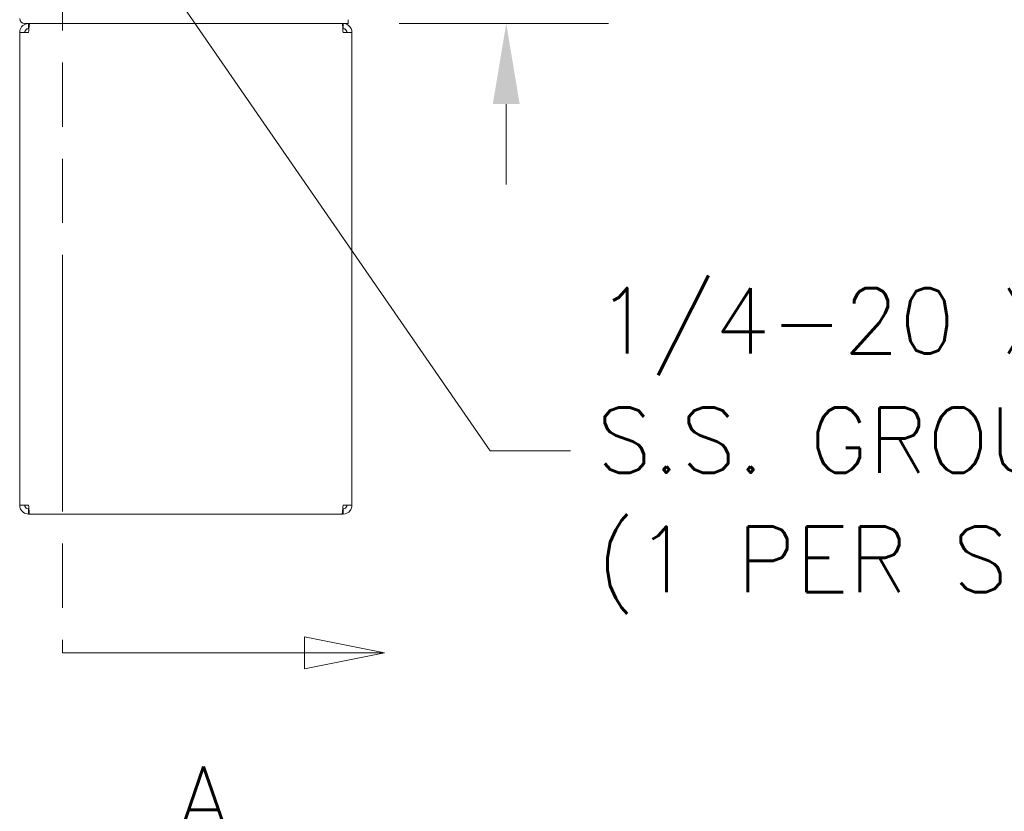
# Model space of a CAD drawing. Header units: inches. Extents: x 14 to 326, y 10 to 205.
# Tile 70 of 107: x 171 to 195, y 81 to 101. Entities that reach past the tile are written whole.
import ezdxf

# ---------------------------------------------------------------- set-up
doc = ezdxf.new("R2010")
doc.units = ezdxf.units.IN
doc.header["$LTSCALE"] = 20
doc.header["$MEASUREMENT"] = 0
doc.linetypes.add('DOUBLE_DASH_CHAIN', pattern=[1.2403, 0.6614, -0.0827, 0.1654, -0.0827, 0.1654, -0.0827])
for name, color, linetype, lineweight in [('Dimension (ANSI)', 7, 'Continuous', 5), ('Section Line (ANSI)', 7, 'DOUBLE_DASH_CHAIN', 5), ('Symbol (ANSI)', 7, 'Continuous', 5), ('Visible (ANSI)', 7, 'Continuous', 5)]:
    doc.layers.add(name, color=color, linetype=linetype, lineweight=lineweight)
doc.styles.add('ROMANS', font='romans.shx')
doc.dimstyles.new('Default (ANSI)', dxfattribs={"dimscale": 20, "dimtxt": 0.08, "dimasz": 0.098425, "dimexe": 0.125, "dimexo": 0.0625, "dimgap": 0.031496, "dimtad": 0, "dimtih": 1, "dimtoh": 1, "dimrnd": 1e-08, "dimzin": 0, "dimdsep": 46, "dimtxsty": 'ROMANS', "dimcen": 0.09, "dimdle": 0.393701, "dimclrd": 256, "dimclre": 256, "dimclrt": 256, "dimadec": 0, "dimazin": 0, "dimtfac": 1.25, "dimtofl": 0, "dimtmove": 0, "dimatfit": 3, "dimfxl": 1, "dimtolj": 1, "dimtzin": 0, "dimlwd": -1, "dimlwe": -1, "dimarcsym": 0})
doc.dimstyles.new('Default (ANSI)$7', dxfattribs={"dimscale": 20, "dimtxt": 0.08, "dimasz": 0.098425, "dimexe": 0.125, "dimexo": 0.0625, "dimgap": 0.031496, "dimtad": 0, "dimtih": 1, "dimtoh": 1, "dimrnd": 1e-08, "dimzin": 0, "dimdsep": 46, "dimtxsty": 'ROMANS', "dimcen": 0.09, "dimdle": 0.393701, "dimclrd": 256, "dimclre": 256, "dimclrt": 256, "dimadec": 0, "dimazin": 0, "dimtfac": 1.25, "dimtofl": 0, "dimtmove": 0, "dimatfit": 3, "dimfxl": 1, "dimtolj": 1, "dimtzin": 0, "dimlwd": -1, "dimlwe": -1, "dimarcsym": 0})

# ---------------------------------------------------------------- blocks, each defined once
blk = doc.blocks.new('2dTransSection0')
at = {"layer": 'Section Line (ANSI)', "linetype": 'DOUBLE_DASH_CHAIN', "ltscale": 0.023719}
blk.add_line((8.615, 8.2715), (8.615, 4.2546), dxfattribs=at)
at = {"layer": 'Section Line (ANSI)', "linetype": 'Continuous'}
for p, q in [((9.0087, 4.2546), (8.9107, 4.2741)), ((8.9107, 4.2741), (8.9107, 4.2351)), ((8.615, 4.2706), (8.615, 4.2546)), ((8.615, 4.2546), (8.9107, 4.2546)), ((8.9107, 4.2546), (9.0087, 4.2546)), ((8.9107, 4.2351), (9.0087, 4.2546))]:
    blk.add_line(p, q, dxfattribs=at)
at = {"layer": 'Section Line (ANSI)', "linetype": 'Continuous', "flags": 128}
blk.add_lwpolyline([(8.9107, 4.2351), (9.0087, 4.2546), (8.9107, 4.2741), (8.9107, 4.2351)], dxfattribs=at)
at = {"layer": 'Section Line (ANSI)'}
blk.add_solid([(8.9107, 4.2351), (9.0087, 4.2546), (8.9107, 4.2741), (8.9107, 4.2351)], dxfattribs=at)
at = {"layer": 'Section Line (ANSI)', "insert": (8.7567, 4.0358), "char_height": 0.08, "attachment_point": 7, "style": 'ROMANS'}
blk.add_mtext('A', dxfattribs=at)
blk = doc.blocks.new('*D39')
at = {"layer": 'Defpoints', "color": 0, "transparency": 16777216}
for p in [(173.347, 103.581), (179.285, 100.487), (183.15, 100.487)]:
    blk.add_point(p, dxfattribs=at)
at = {"layer": 'Dimension (ANSI)', "transparency": 16777216}
for p, q in [((183.15, 105.549), (183.15, 108.668)), ((183.15, 108.668), (185.118, 108.668)), ((174.597, 103.581), (185.65, 103.581)), ((180.535, 100.487), (185.65, 100.487)), ((183.15, 98.518), (183.15, 96.55))]:
    blk.add_line(p, q, dxfattribs=at)
for points in [[(182.822, 105.549), (183.478, 105.549), (183.15, 103.581)], [(182.822, 98.518), (183.478, 98.518), (183.15, 100.487)]]:
    blk.add_solid(points, dxfattribs=at)
at = {"layer": 'Dimension (ANSI)', "transparency": 16777216, "insert": (185.748, 109.468), "char_height": 1.6, "attachment_point": 1, "style": 'ROMANS'}
blk.add_mtext('\\A1;3.1', dxfattribs=at)

msp = doc.modelspace()

# ---------------------------------------------------------------- linework, layer by layer
at = {"layer": 'Visible (ANSI)'}
for p, q in [((171.3786, 100.487), (179.285, 100.487)), ((171.4724, 100.362), (171.4724, 100.487)), ((179.1599, 100.362), (179.1599, 100.487)), ((179.285, 100.487), (179.285, 100.5807)), ((171.2537, 88.7057), (171.2537, 100.2682)), ((171.2537, 100.2682), (171.4724, 100.2682)), ((171.4724, 100.362), (171.4787, 100.362)), ((179.1599, 100.362), (179.1537, 100.362)), ((179.1599, 100.2682), (179.3787, 100.2682)), ((179.3787, 100.2682), (179.3787, 88.7057)), ((171.4724, 88.7057), (171.2537, 88.7057)), ((171.4724, 88.612), (171.4787, 88.612)), ((171.4724, 88.612), (171.4724, 88.487)), ((179.1599, 88.612), (179.1537, 88.612)), ((179.3787, 88.7057), (179.1599, 88.7057)), ((179.1599, 88.612), (179.1599, 88.487)), ((171.4724, 88.487), (171.4945, 88.487)), ((179.1378, 88.487), (171.4945, 88.487)), ((179.1378, 88.487), (179.1599, 88.487))]:
    msp.add_line(p, q, dxfattribs=at)
msp.add_arc((171.3786, 100.6119), 0.1249, 180, 270, dxfattribs=at)
for points, knots in [([(171.4724, 100.487), (171.4059, 100.487), (171.3402, 100.4547), (171.2995, 100.4021), (171.2701, 100.3641), (171.2537, 100.3162), (171.2537, 100.2682)], [0, 0, 0, 0, 0.9120227, 0.9120227, 0.9120227, 1.5707963, 1.5707963, 1.5707963, 1.5707963]), ([(171.4724, 100.2682), (171.4767, 100.3347), (171.481, 100.4005), (171.4853, 100.4412), (171.4884, 100.4706), (171.4914, 100.487), (171.4945, 100.487)], [0, 0, 0, 0, 0.9120227, 0.9120227, 0.9120227, 1.5707963, 1.5707963, 1.5707963, 1.5707963]), ([(179.1378, 100.487), (179.1421, 100.487), (179.1464, 100.4547), (179.1507, 100.4021), (179.1538, 100.3641), (179.1569, 100.3162), (179.1599, 100.2682)], [0, 0, 0, 0, 0.9120227, 0.9120227, 0.9120227, 1.5707963, 1.5707963, 1.5707963, 1.5707963]), ([(179.3787, 100.2682), (179.3787, 100.3347), (179.3464, 100.4005), (179.2938, 100.4412), (179.2559, 100.4706), (179.208, 100.487), (179.1599, 100.487)], [0, 0, 0, 0, 0.9120227, 0.9120227, 0.9120227, 1.5707963, 1.5707963, 1.5707963, 1.5707963]), ([(171.3787, 100.2682), (171.3787, 100.3034), (171.4004, 100.3378), (171.4322, 100.3529), (171.4447, 100.3588), (171.4586, 100.362), (171.4724, 100.362)], [0, 0, 0, 0, 1.1271971, 1.1271971, 1.1271971, 1.5707963, 1.5707963, 1.5707963, 1.5707963]), ([(179.2537, 100.2682), (179.2537, 100.3034), (179.232, 100.3378), (179.2002, 100.3529), (179.1877, 100.3588), (179.1738, 100.362), (179.1599, 100.362)], [0, 0, 0, 0, 1.1271971, 1.1271971, 1.1271971, 1.5707963, 1.5707963, 1.5707963, 1.5707963]), ([(171.2537, 88.7057), (171.2537, 88.6392), (171.2859, 88.5734), (171.3385, 88.5327), (171.3765, 88.5033), (171.4244, 88.487), (171.4724, 88.487)], [0, 0, 0, 0, 0.9120227, 0.9120227, 0.9120227, 1.5707963, 1.5707963, 1.5707963, 1.5707963]), ([(171.3787, 88.7057), (171.3787, 88.6705), (171.4004, 88.6361), (171.4322, 88.621), (171.4447, 88.6151), (171.4586, 88.612), (171.4724, 88.612)], [0, 0, 0, 0, 1.1271971, 1.1271971, 1.1271971, 1.5707963, 1.5707963, 1.5707963, 1.5707963]), ([(171.4945, 88.487), (171.4903, 88.487), (171.486, 88.5192), (171.4817, 88.5718), (171.4786, 88.6098), (171.4755, 88.6577), (171.4724, 88.7057)], [0, 0, 0, 0, 0.9120227, 0.9120227, 0.9120227, 1.5707963, 1.5707963, 1.5707963, 1.5707963]), ([(179.1599, 88.7057), (179.1557, 88.6392), (179.1514, 88.5734), (179.1471, 88.5327), (179.144, 88.5033), (179.1409, 88.487), (179.1378, 88.487)], [0, 0, 0, 0, 0.9120227, 0.9120227, 0.9120227, 1.5707963, 1.5707963, 1.5707963, 1.5707963]), ([(179.1599, 88.487), (179.2264, 88.487), (179.2922, 88.5192), (179.3329, 88.5718), (179.3623, 88.6098), (179.3787, 88.6577), (179.3787, 88.7057)], [0, 0, 0, 0, 0.9120227, 0.9120227, 0.9120227, 1.5707963, 1.5707963, 1.5707963, 1.5707963]), ([(179.2537, 88.7057), (179.2537, 88.6705), (179.232, 88.6361), (179.2002, 88.621), (179.1877, 88.6151), (179.1738, 88.612), (179.1599, 88.612)], [0, 0, 0, 0, 1.1271971, 1.1271971, 1.1271971, 1.5707963, 1.5707963, 1.5707963, 1.5707963])]:
    msp.add_open_spline(points, degree=3, knots=knots, dxfattribs=at)

# ---------------------------------------------------------------- block references
at = {"layer": 'Section Line (ANSI)', "xscale": 20, "yscale": 20, "zscale": 20}
msp.add_blockref('2dTransSection0', (0, 0), dxfattribs=at)

# ---------------------------------------------------------------- texts
at = {"layer": 'Symbol (ANSI)', "insert": (185.3523, 90.0308), "char_height": 1.6, "width": 24.154633, "attachment_point": 4, "line_spacing_factor": 1.093904, "style": 'ROMANS'}
msp.add_mtext('{\\fRomanS|b0|i0;\\H1.6000;1/4-20 X 1/2"\\P\\fromans|b0|i0;\\H1.6000;S.S. GROUND STUD\\P\\fRomanS|b0|i0;\\H1.6000;(1 PER SIDE)}', dxfattribs=at)

# ---------------------------------------------------------------- dimensions: what is measured, and where the dimension line sits
at = {"layer": 'Dimension (ANSI)'}
dim = msp.add_linear_dim(base=(183.1499, 100.487), p1=(173.3474, 103.5807), p2=(179.285, 100.487), angle=270, dimstyle='Default (ANSI)', override={"dimdec": 1, "dimtp": 0, "dimtm": 0, "dimtdec": 2, "dimatfit": 1}, dxfattribs=at)
dim.commit()
dim.dimension.update_dxf_attribs({"geometry": '*D39', "text_midpoint": (187.1959, 108.6677), "dimtype": 160})

# ---------------------------------------------------------------- leaders
at = {"layer": 'Symbol (ANSI)', "annotation_type": 0, "has_hookline": 1, "hookline_direction": 0, "text_width": 23.384}
msp.add_leader([(173.4791, 103.4756), (182.7538, 90.0308), (184.7223, 90.0308)], dimstyle='Default (ANSI)$7', override={"dimtad": 0}, dxfattribs=at)

doc.saveas('drawing.dxf')
